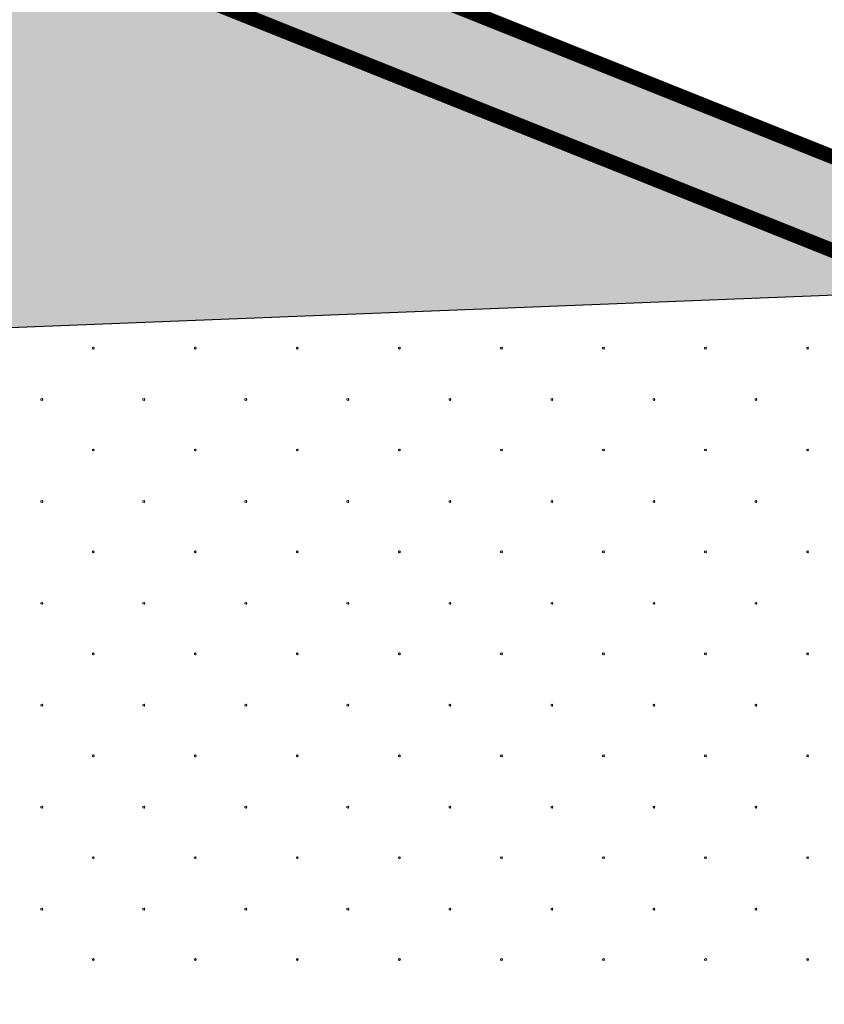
# Model space of a CAD drawing. Header units: millimetres. Extents: x 615418 to 955542, y 450519 to 646666.
# Tile 16 of 84: x 671773 to 677269, y 607485 to 614214. Entities that reach past the tile are written whole.
import ezdxf

# ---------------------------------------------------------------- set-up
doc = ezdxf.new("R2010")
doc.units = ezdxf.units.MM
doc.layers.add('Bound', color=7, linetype='Continuous')
doc.layers.add('Fill', color=7, linetype='Continuous')
doc.layers.add('ИИ_ОФОРМЛЕНИЕ_015', color=7, linetype='Continuous', lineweight=15)
doc.styles.get("Standard").update_dxf_attribs({"font": 'arial.ttf'})
doc.dimstyles.new('ISO-25', dxfattribs={"dimtxt": 2.5, "dimasz": 2.5, "dimexe": 1.25, "dimexo": 0.625, "dimtad": 1, "dimtxsty": 'Standard', "dimcen": 2.5, "dimadec": 0, "dimazin": 0, "dimtfac": 1, "dimtmove": 0, "dimatfit": 3, "dimfxl": 1, "dimarcsym": 0})

# ---------------------------------------------------------------- blocks, each defined once
blk = doc.blocks.new('_ArchTick')
at = {"color": 0, "linetype": 'ByBlock', "const_width": 0.15}
blk.add_lwpolyline([(-0.5, -0.5), (0.5, 0.5)], dxfattribs=at)
blk = doc.blocks.new('*D64')
at = {"color": 0, "lineweight": -2, "ltscale": 200, "transparency": 16777216}
for p, q in [((674629.1, 614668.3), (674629.1, 632947.9)), ((682879.1, 611368.3), (682879.1, 632947.9)), ((674629.1, 632322.9), (682879.1, 632322.9))]:
    blk.add_line(p, q, dxfattribs=at)
at = {"layer": 'Defpoints', "color": 0, "ltscale": 200, "transparency": 16777216}
for p in [(682879.1, 632322.9), (674629.1, 614355.8), (682879.1, 611055.8)]:
    blk.add_point(p, dxfattribs=at)
at = {"color": 0, "lineweight": -2, "ltscale": 200, "transparency": 16777216, "xscale": 1250, "yscale": 1250, "zscale": 1250, "rotation": 180}
blk.add_blockref('_ArchTick', (674629.1, 632322.9), dxfattribs=at)
at = {"color": 0, "lineweight": -2, "ltscale": 200, "transparency": 16777216, "xscale": 1250, "yscale": 1250, "zscale": 1250}
blk.add_blockref('_ArchTick', (682879.1, 632322.9), dxfattribs=at)
at = {"color": 0, "ltscale": 200, "transparency": 16777216, "insert": (678754.1, 633273.6), "char_height": 1250, "attachment_point": 5, "bg_fill": 3, "box_fill_scale": 1.1, "bg_fill_color": 256, "bg_fill_true_color": 13158600, "bg_fill_transparency": 0}
blk.add_mtext('825', dxfattribs=at)
blk = doc.blocks.new('*D67')
at = {"color": 0, "lineweight": -2, "ltscale": 200, "transparency": 16777216}
for p, q in [((656629.1, 628999.2), (656629.1, 638653.4)), ((682879.1, 611368.3), (682879.1, 638653.4)), ((656629.1, 638028.4), (682879.1, 638028.4))]:
    blk.add_line(p, q, dxfattribs=at)
at = {"layer": 'Defpoints', "color": 0, "ltscale": 200, "transparency": 16777216}
for p in [(682879.1, 638028.4), (656629.1, 628686.7), (682879.1, 611055.8)]:
    blk.add_point(p, dxfattribs=at)
at = {"color": 0, "lineweight": -2, "ltscale": 200, "transparency": 16777216, "xscale": 1250, "yscale": 1250, "zscale": 1250, "rotation": 180}
blk.add_blockref('_ArchTick', (656629.1, 638028.4), dxfattribs=at)
at = {"color": 0, "lineweight": -2, "ltscale": 200, "transparency": 16777216, "xscale": 1250, "yscale": 1250, "zscale": 1250}
blk.add_blockref('_ArchTick', (682879.1, 638028.4), dxfattribs=at)
at = {"color": 0, "ltscale": 200, "transparency": 16777216, "insert": (669754.1, 638979.1), "char_height": 1250, "attachment_point": 5, "bg_fill": 3, "box_fill_scale": 1.1, "bg_fill_color": 256, "bg_fill_true_color": 13158600, "bg_fill_transparency": 0}
blk.add_mtext('2625', dxfattribs=at)

msp = doc.modelspace()

# ---------------------------------------------------------------- hatches: boundary and pattern name
at = {"layer": 'Fill'}
h = msp.add_hatch(dxfattribs=at)
h.set_pattern_fill('GR30', color=256, scale=1500, style=0, pattern_type=2)
h.set_pattern_definition([(197.866148, (766950.019, 605597.732), (-1469.25, -489.3829239), [8.8168, -15942.6809]), (197.866148, (767197.519, 605845.232), (-1469.25, -489.3829239), [8.8168, -15942.6809]), (270, (767189.1, 605842.5), (489.75, 3e-14), [8.8168, -480.566]), (270, (766941.6, 605595), (489.75, 3e-14), [8.8168, -480.566]), (342.133852, (766941.694, 605586.242), (13713.0000001, -4404.4463148), [8.817, -15942.6807]), (342.133852, (767189.194, 605833.742), (13713.0000001, -4404.4463148), [8.817, -15942.6807]), (53.95219, (766949.944, 605583.392), (2448.75, 3425.680467), [8.817, -6649.238]), (53.95219, (767197.444, 605830.892), (2448.75, 3425.680467), [8.817, -6649.238]), (126.04781, (767202.694, 605838.092), (-1469.25, 1957.531695), [8.8168, -6649.2382]), (126.04781, (766955.194, 605590.592), (-1469.25, 1957.531695), [8.8168, -6649.2382])])
h.paths.add_polyline_path([(674629.1, 614355.8), (674630.6, 614355.8), (674629.1, 614355.9), (671629.1, 614355.9), (648050.1, 614972.3), (645215.7, 615001.1), (632118.4, 615001.1), (632118.4, 611173.2), (648050.1, 611173.2), (679477.6, 612416.4)])

# ---------------------------------------------------------------- linework, layer by layer
at = {"layer": 'Bound'}
msp.add_lwpolyline([(679477.6, 612416.4), (648050.1, 611173.2), (632118.4, 611173.2)], dxfattribs=at)
at = {"layer": 'Fill', "linetype": 'Continuous', "lineweight": 13}
for p, q in [((676798.7, 612310.4), (676804.3, 612308.6)), ((676804.2, 612308.6), (676805.8, 612310.7)), ((672277.7, 611976.8), (672269.9, 611974.3)), ((672269.9, 611974.2), (672269.9, 611966.1)), ((672270, 611966.1), (672277.8, 611963.6)), ((672282.5, 611970.2), (672277.7, 611976.7)), ((672277.7, 611963.6), (672282.5, 611970.1)), ((672974.6, 611976.8), (672966.8, 611974.3)), ((672966.9, 611974.2), (672966.9, 611966.1)), ((672966.9, 611966.1), (672974.7, 611963.6)), ((672979.4, 611970.2), (672974.6, 611976.7)), ((672974.6, 611963.6), (672979.4, 611970.1)), ((673671.5, 611976.8), (673663.8, 611974.3)), ((673663.8, 611974.2), (673663.8, 611966.1)), ((673663.9, 611966.1), (673671.6, 611963.6)), ((673671.5, 611963.6), (673676.3, 611970.1)), ((673676.3, 611970.2), (673671.6, 611976.7)), ((674368.4, 611976.8), (674360.7, 611974.3)), ((674360.7, 611974.2), (674360.7, 611966.1)), ((674360.8, 611966.1), (674368.5, 611963.6)), ((674368.4, 611963.6), (674373.2, 611970.1)), ((674373.3, 611970.2), (674368.5, 611976.7)), ((675065.4, 611976.8), (675057.6, 611974.3)), ((675057.7, 611974.2), (675057.7, 611966.1)), ((675057.7, 611966.1), (675065.5, 611963.6)), ((675070.2, 611970.2), (675065.4, 611976.7)), ((675065.4, 611963.6), (675070.2, 611970.1)), ((675762.3, 611976.8), (675754.6, 611974.3)), ((675754.6, 611974.2), (675754.6, 611966.1)), ((675754.7, 611966.1), (675762.4, 611963.6)), ((675767.1, 611970.2), (675762.3, 611976.7)), ((675762.3, 611963.6), (675767.1, 611970.1)), ((676459.2, 611976.8), (676451.5, 611974.3)), ((676451.5, 611974.2), (676451.5, 611966.1)), ((676451.6, 611966.1), (676459.3, 611963.6)), ((676459.2, 611963.6), (676464, 611970.1)), ((676464.1, 611970.2), (676459.3, 611976.7)), ((677156.2, 611976.8), (677148.4, 611974.3)), ((677148.5, 611974.2), (677148.5, 611966.1)), ((677148.5, 611966.1), (677156.3, 611963.6)), ((677161, 611970.2), (677156.2, 611976.7)), ((677156.2, 611963.6), (677161, 611970.1)), ((671925.7, 611625.2), (671918, 611622.7)), ((671918, 611622.6), (671918, 611614.5)), ((671930.6, 611618.6), (671925.8, 611625.2)), ((672622.7, 611625.2), (672614.9, 611622.7)), ((672614.9, 611622.6), (672614.9, 611614.5)), ((672627.5, 611618.6), (672622.7, 611625.2)), ((673319.6, 611625.2), (673311.8, 611622.7)), ((673311.9, 611622.6), (673311.9, 611614.5)), ((673324.4, 611618.6), (673319.6, 611625.2)), ((674016.5, 611625.2), (674008.8, 611622.7)), ((674008.8, 611622.6), (674008.8, 611614.5)), ((674021.3, 611618.6), (674016.6, 611625.2)), ((674713.4, 611625.2), (674705.7, 611622.7)), ((674705.7, 611622.6), (674705.7, 611614.5)), ((674718.3, 611618.6), (674713.5, 611625.2)), ((675410.4, 611625.2), (675402.6, 611622.7)), ((675402.7, 611622.6), (675402.7, 611614.5)), ((675415.2, 611618.6), (675410.4, 611625.2)), ((676107.3, 611625.2), (676099.6, 611622.7)), ((676099.6, 611622.6), (676099.6, 611614.5)), ((676112.1, 611618.6), (676107.3, 611625.2)), ((676804.2, 611625.2), (676796.5, 611622.7)), ((676796.5, 611622.6), (676796.5, 611614.5)), ((676809.1, 611618.6), (676804.3, 611625.2)), ((671918.1, 611614.5), (671925.8, 611612)), ((671925.7, 611612), (671930.5, 611618.6)), ((672615, 611614.5), (672622.8, 611612)), ((672622.7, 611612), (672627.5, 611618.6)), ((673311.9, 611614.5), (673319.7, 611612)), ((673319.6, 611612), (673324.4, 611618.6)), ((674008.9, 611614.5), (674016.6, 611612)), ((674016.5, 611612), (674021.3, 611618.6)), ((674705.8, 611614.5), (674713.5, 611612)), ((674713.4, 611612), (674718.2, 611618.6)), ((675402.7, 611614.5), (675410.5, 611612)), ((675410.4, 611612), (675415.2, 611618.6)), ((676099.7, 611614.5), (676107.4, 611612)), ((676107.3, 611612), (676112.1, 611618.6)), ((676796.6, 611614.5), (676804.3, 611612)), ((676804.2, 611612), (676809, 611618.6)), ((672277.7, 611280.2), (672269.9, 611277.7)), ((672269.9, 611277.6), (672269.9, 611269.5)), ((672270, 611269.5), (672277.8, 611267)), ((672282.5, 611273.6), (672277.7, 611280.2)), ((672277.7, 611267), (672282.5, 611273.6)), ((672974.6, 611280.2), (672966.8, 611277.7)), ((672966.9, 611277.6), (672966.9, 611269.5)), ((672966.9, 611269.5), (672974.7, 611267)), ((672979.4, 611273.6), (672974.6, 611280.2)), ((672974.6, 611267), (672979.4, 611273.6)), ((673671.5, 611280.2), (673663.8, 611277.7)), ((673663.8, 611277.6), (673663.8, 611269.5)), ((673663.9, 611269.5), (673671.6, 611267)), ((673671.5, 611267), (673676.3, 611273.6)), ((673676.3, 611273.6), (673671.6, 611280.2)), ((674368.4, 611280.2), (674360.7, 611277.7)), ((674360.7, 611277.6), (674360.7, 611269.5)), ((674360.8, 611269.5), (674368.5, 611267)), ((674368.4, 611267), (674373.2, 611273.6)), ((674373.3, 611273.6), (674368.5, 611280.2)), ((675065.4, 611280.2), (675057.6, 611277.7)), ((675057.7, 611277.6), (675057.7, 611269.5)), ((675057.7, 611269.5), (675065.5, 611267)), ((675070.2, 611273.6), (675065.4, 611280.2)), ((675065.4, 611267), (675070.2, 611273.6)), ((675762.3, 611280.2), (675754.6, 611277.7)), ((675754.6, 611277.6), (675754.6, 611269.5)), ((675754.7, 611269.5), (675762.4, 611267)), ((675767.1, 611273.6), (675762.3, 611280.2)), ((675762.3, 611267), (675767.1, 611273.6)), ((676459.2, 611280.2), (676451.5, 611277.7)), ((676451.5, 611277.6), (676451.5, 611269.5)), ((676451.6, 611269.5), (676459.3, 611267)), ((676459.2, 611267), (676464, 611273.6)), ((676464.1, 611273.6), (676459.3, 611280.2)), ((677156.2, 611280.2), (677148.4, 611277.7)), ((677148.5, 611277.6), (677148.5, 611269.5)), ((677148.5, 611269.5), (677156.3, 611267)), ((677161, 611273.6), (677156.2, 611280.2)), ((677156.2, 611267), (677161, 611273.6)), ((671925.7, 610928.6), (671918, 610926.1)), ((671918, 610926.1), (671918, 610917.9)), ((671918.1, 610917.9), (671925.8, 610915.4)), ((671925.7, 610915.4), (671930.5, 610922)), ((671930.6, 610922), (671925.8, 610928.6)), ((672622.7, 610928.6), (672614.9, 610926.1)), ((672614.9, 610926.1), (672614.9, 610917.9)), ((672615, 610917.9), (672622.8, 610915.4)), ((672627.5, 610922), (672622.7, 610928.6)), ((672622.7, 610915.4), (672627.5, 610922)), ((673319.6, 610928.6), (673311.8, 610926.1)), ((673311.9, 610926.1), (673311.9, 610917.9)), ((673311.9, 610917.9), (673319.7, 610915.4)), ((673324.4, 610922), (673319.6, 610928.6)), ((673319.6, 610915.4), (673324.4, 610922)), ((674016.5, 610928.6), (674008.8, 610926.1)), ((674008.8, 610926.1), (674008.8, 610917.9)), ((674008.9, 610917.9), (674016.6, 610915.4)), ((674016.5, 610915.4), (674021.3, 610922)), ((674021.3, 610922), (674016.6, 610928.6)), ((674713.4, 610928.6), (674705.7, 610926.1)), ((674705.7, 610926.1), (674705.7, 610917.9)), ((674705.8, 610917.9), (674713.5, 610915.4)), ((674713.4, 610915.4), (674718.2, 610922)), ((674718.3, 610922), (674713.5, 610928.6)), ((675410.4, 610928.6), (675402.6, 610926.1)), ((675402.7, 610926.1), (675402.7, 610917.9)), ((675402.7, 610917.9), (675410.5, 610915.4)), ((675415.2, 610922), (675410.4, 610928.6)), ((675410.4, 610915.4), (675415.2, 610922)), ((676107.3, 610928.6), (676099.6, 610926.1)), ((676099.6, 610926.1), (676099.6, 610917.9)), ((676099.7, 610917.9), (676107.4, 610915.4)), ((676112.1, 610922), (676107.3, 610928.6)), ((676107.3, 610915.4), (676112.1, 610922)), ((676804.2, 610928.6), (676796.5, 610926.1)), ((676796.5, 610926.1), (676796.5, 610917.9)), ((676796.6, 610917.9), (676804.3, 610915.4)), ((676804.2, 610915.4), (676809, 610922)), ((676809.1, 610922), (676804.3, 610928.6)), ((672277.7, 610583.6), (672269.9, 610581.1)), ((672269.9, 610581.1), (672269.9, 610572.9)), ((672270, 610572.9), (672277.8, 610570.4)), ((672282.5, 610577), (672277.7, 610583.6)), ((672277.7, 610570.4), (672282.5, 610577)), ((672974.6, 610583.6), (672966.8, 610581.1)), ((672966.9, 610581.1), (672966.9, 610572.9)), ((672966.9, 610572.9), (672974.7, 610570.4)), ((672979.4, 610577), (672974.6, 610583.6)), ((672974.6, 610570.4), (672979.4, 610577)), ((673671.5, 610583.6), (673663.8, 610581.1)), ((673663.8, 610581.1), (673663.8, 610572.9)), ((673663.9, 610572.9), (673671.6, 610570.4)), ((673671.5, 610570.4), (673676.3, 610577)), ((673676.3, 610577), (673671.6, 610583.6)), ((674368.4, 610583.6), (674360.7, 610581.1)), ((674360.7, 610581.1), (674360.7, 610572.9)), ((674360.8, 610572.9), (674368.5, 610570.4)), ((674368.4, 610570.4), (674373.2, 610577)), ((674373.3, 610577), (674368.5, 610583.6)), ((675065.4, 610583.6), (675057.6, 610581.1)), ((675057.7, 610581.1), (675057.7, 610572.9)), ((675057.7, 610572.9), (675065.5, 610570.4)), ((675070.2, 610577), (675065.4, 610583.6)), ((675065.4, 610570.4), (675070.2, 610577)), ((675762.3, 610583.6), (675754.6, 610581.1)), ((675754.6, 610581.1), (675754.6, 610572.9)), ((675754.7, 610572.9), (675762.4, 610570.4)), ((675767.1, 610577), (675762.3, 610583.6)), ((675762.3, 610570.4), (675767.1, 610577)), ((676459.2, 610583.6), (676451.5, 610581.1)), ((676451.5, 610581.1), (676451.5, 610572.9)), ((676451.6, 610572.9), (676459.3, 610570.4)), ((676459.2, 610570.4), (676464, 610577)), ((676464.1, 610577), (676459.3, 610583.6)), ((677156.2, 610583.6), (677148.4, 610581.1)), ((677148.5, 610581.1), (677148.5, 610572.9)), ((677148.5, 610572.9), (677156.3, 610570.4)), ((677161, 610577), (677156.2, 610583.6)), ((677156.2, 610570.4), (677161, 610577)), ((671925.7, 610232), (671918, 610229.5)), ((671918, 610229.5), (671918, 610221.3)), ((671918.1, 610221.3), (671925.8, 610218.8)), ((671925.7, 610218.8), (671930.5, 610225.4)), ((671930.6, 610225.4), (671925.8, 610232)), ((672622.7, 610232), (672614.9, 610229.5)), ((672614.9, 610229.5), (672614.9, 610221.3)), ((672615, 610221.3), (672622.8, 610218.8)), ((672627.5, 610225.4), (672622.7, 610232)), ((672622.7, 610218.8), (672627.5, 610225.4)), ((673319.6, 610232), (673311.8, 610229.5)), ((673311.9, 610229.5), (673311.9, 610221.3)), ((673311.9, 610221.3), (673319.7, 610218.8)), ((673324.4, 610225.4), (673319.6, 610232)), ((673319.6, 610218.8), (673324.4, 610225.4)), ((674016.5, 610232), (674008.8, 610229.5)), ((674008.8, 610229.5), (674008.8, 610221.3)), ((674008.9, 610221.3), (674016.6, 610218.8)), ((674016.5, 610218.8), (674021.3, 610225.4)), ((674021.3, 610225.4), (674016.6, 610232)), ((674713.4, 610232), (674705.7, 610229.5)), ((674705.7, 610229.5), (674705.7, 610221.3)), ((674705.8, 610221.3), (674713.5, 610218.8)), ((674713.4, 610218.8), (674718.2, 610225.4)), ((674718.3, 610225.4), (674713.5, 610232)), ((675410.4, 610232), (675402.6, 610229.5)), ((675402.7, 610229.5), (675402.7, 610221.3)), ((675402.7, 610221.3), (675410.5, 610218.8)), ((675415.2, 610225.4), (675410.4, 610232)), ((675410.4, 610218.8), (675415.2, 610225.4)), ((676107.3, 610232), (676099.6, 610229.5)), ((676099.6, 610229.5), (676099.6, 610221.3)), ((676099.7, 610221.3), (676107.4, 610218.8)), ((676112.1, 610225.4), (676107.3, 610232)), ((676107.3, 610218.8), (676112.1, 610225.4)), ((676804.2, 610232), (676796.5, 610229.5)), ((676796.5, 610229.5), (676796.5, 610221.3)), ((676796.6, 610221.3), (676804.3, 610218.8)), ((676804.2, 610218.8), (676809, 610225.4)), ((676809.1, 610225.4), (676804.3, 610232)), ((672277.7, 609887), (672269.9, 609884.5)), ((672269.9, 609884.5), (672269.9, 609876.3)), ((672270, 609876.3), (672277.8, 609873.8)), ((672282.5, 609880.4), (672277.7, 609887)), ((672277.7, 609873.8), (672282.5, 609880.4)), ((672974.6, 609887), (672966.8, 609884.5)), ((672966.9, 609884.5), (672966.9, 609876.3)), ((672966.9, 609876.3), (672974.7, 609873.8)), ((672979.4, 609880.4), (672974.6, 609887)), ((672974.6, 609873.8), (672979.4, 609880.4)), ((673671.5, 609887), (673663.8, 609884.5)), ((673663.8, 609884.5), (673663.8, 609876.3)), ((673663.9, 609876.3), (673671.6, 609873.8)), ((673671.5, 609873.8), (673676.3, 609880.4)), ((673676.3, 609880.4), (673671.6, 609887)), ((674368.4, 609887), (674360.7, 609884.5)), ((674360.7, 609884.5), (674360.7, 609876.3)), ((674360.8, 609876.3), (674368.5, 609873.8)), ((674368.4, 609873.8), (674373.2, 609880.4)), ((674373.3, 609880.4), (674368.5, 609887)), ((675065.4, 609887), (675057.6, 609884.5)), ((675057.7, 609884.5), (675057.7, 609876.3)), ((675057.7, 609876.3), (675065.5, 609873.8)), ((675070.2, 609880.4), (675065.4, 609887)), ((675065.4, 609873.8), (675070.2, 609880.4)), ((675762.3, 609887), (675754.6, 609884.5)), ((675754.6, 609884.5), (675754.6, 609876.3)), ((675754.7, 609876.3), (675762.4, 609873.8)), ((675767.1, 609880.4), (675762.3, 609887)), ((675762.3, 609873.8), (675767.1, 609880.4)), ((676459.2, 609887), (676451.5, 609884.5)), ((676451.5, 609884.5), (676451.5, 609876.3)), ((676451.6, 609876.3), (676459.3, 609873.8)), ((676459.2, 609873.8), (676464, 609880.4)), ((676464.1, 609880.4), (676459.3, 609887)), ((677156.2, 609887), (677148.4, 609884.5)), ((677148.5, 609884.5), (677148.5, 609876.3)), ((677148.5, 609876.3), (677156.3, 609873.8)), ((677161, 609880.4), (677156.2, 609887)), ((677156.2, 609873.8), (677161, 609880.4)), ((671925.7, 609535.4), (671918, 609532.9)), ((671930.6, 609528.8), (671925.8, 609535.4)), ((672622.7, 609535.4), (672614.9, 609532.9)), ((672627.5, 609528.8), (672622.7, 609535.4)), ((673319.6, 609535.4), (673311.8, 609532.9)), ((673324.4, 609528.8), (673319.6, 609535.4)), ((674016.5, 609535.4), (674008.8, 609532.9)), ((674021.3, 609528.8), (674016.6, 609535.4)), ((674713.4, 609535.4), (674705.7, 609532.9)), ((674718.3, 609528.8), (674713.5, 609535.4)), ((675410.4, 609535.4), (675402.6, 609532.9)), ((675415.2, 609528.8), (675410.4, 609535.4)), ((676107.3, 609535.4), (676099.6, 609532.9)), ((676112.1, 609528.8), (676107.3, 609535.4)), ((676804.2, 609535.4), (676796.5, 609532.9)), ((676809.1, 609528.8), (676804.3, 609535.4)), ((671918, 609532.9), (671918, 609524.7)), ((671918.1, 609524.7), (671925.8, 609522.2)), ((671925.7, 609522.2), (671930.5, 609528.8)), ((672614.9, 609532.9), (672614.9, 609524.7)), ((672615, 609524.7), (672622.8, 609522.2)), ((672622.7, 609522.2), (672627.5, 609528.8)), ((673311.9, 609532.9), (673311.9, 609524.7)), ((673311.9, 609524.7), (673319.7, 609522.2)), ((673319.6, 609522.2), (673324.4, 609528.8)), ((674008.8, 609532.9), (674008.8, 609524.7)), ((674008.9, 609524.7), (674016.6, 609522.2)), ((674016.5, 609522.2), (674021.3, 609528.8)), ((674705.7, 609532.9), (674705.7, 609524.7)), ((674705.8, 609524.7), (674713.5, 609522.2)), ((674713.4, 609522.2), (674718.2, 609528.8)), ((675402.7, 609532.9), (675402.7, 609524.7)), ((675402.7, 609524.7), (675410.5, 609522.2)), ((675410.4, 609522.2), (675415.2, 609528.8)), ((676099.6, 609532.9), (676099.6, 609524.7)), ((676099.7, 609524.7), (676107.4, 609522.2)), ((676107.3, 609522.2), (676112.1, 609528.8)), ((676796.5, 609532.9), (676796.5, 609524.7)), ((676796.6, 609524.7), (676804.3, 609522.2)), ((676804.2, 609522.2), (676809, 609528.8)), ((672277.7, 609190.4), (672269.9, 609187.9)), ((672269.9, 609187.9), (672269.9, 609179.7)), ((672270, 609179.7), (672277.8, 609177.2)), ((672282.5, 609183.8), (672277.7, 609190.4)), ((672277.7, 609177.2), (672282.5, 609183.8)), ((672974.6, 609190.4), (672966.8, 609187.9)), ((672966.9, 609187.9), (672966.9, 609179.7)), ((672966.9, 609179.7), (672974.7, 609177.2)), ((672979.4, 609183.8), (672974.6, 609190.4)), ((672974.6, 609177.2), (672979.4, 609183.8)), ((673671.5, 609190.4), (673663.8, 609187.9)), ((673663.8, 609187.9), (673663.8, 609179.7)), ((673663.9, 609179.7), (673671.6, 609177.2)), ((673671.5, 609177.2), (673676.3, 609183.8)), ((673676.3, 609183.8), (673671.6, 609190.4)), ((674368.4, 609190.4), (674360.7, 609187.9)), ((674360.7, 609187.9), (674360.7, 609179.7)), ((674360.8, 609179.7), (674368.5, 609177.2)), ((674368.4, 609177.2), (674373.2, 609183.8)), ((674373.3, 609183.8), (674368.5, 609190.4)), ((675065.4, 609190.4), (675057.6, 609187.9)), ((675057.7, 609187.9), (675057.7, 609179.7)), ((675057.7, 609179.7), (675065.5, 609177.2)), ((675070.2, 609183.8), (675065.4, 609190.4)), ((675065.4, 609177.2), (675070.2, 609183.8)), ((675762.3, 609190.4), (675754.6, 609187.9)), ((675754.6, 609187.9), (675754.6, 609179.7)), ((675754.7, 609179.7), (675762.4, 609177.2)), ((675767.1, 609183.8), (675762.3, 609190.4)), ((675762.3, 609177.2), (675767.1, 609183.8)), ((676459.2, 609190.4), (676451.5, 609187.9)), ((676451.5, 609187.9), (676451.5, 609179.7)), ((676451.6, 609179.7), (676459.3, 609177.2)), ((676459.2, 609177.2), (676464, 609183.8)), ((676464.1, 609183.8), (676459.3, 609190.4)), ((677156.2, 609190.4), (677148.4, 609187.9)), ((677148.5, 609187.9), (677148.5, 609179.7)), ((677148.5, 609179.7), (677156.3, 609177.2)), ((677161, 609183.8), (677156.2, 609190.4)), ((677156.2, 609177.2), (677161, 609183.8)), ((671925.7, 608838.8), (671918, 608836.3)), ((671918, 608836.3), (671918, 608828.1)), ((671918.1, 608828.2), (671925.8, 608825.7)), ((671925.7, 608825.6), (671930.5, 608832.2)), ((671930.6, 608832.2), (671925.8, 608838.8)), ((672622.7, 608838.8), (672614.9, 608836.3)), ((672614.9, 608836.3), (672614.9, 608828.1)), ((672615, 608828.2), (672622.8, 608825.7)), ((672627.5, 608832.2), (672622.7, 608838.8)), ((672622.7, 608825.6), (672627.5, 608832.2)), ((673319.6, 608838.8), (673311.8, 608836.3)), ((673311.9, 608836.3), (673311.9, 608828.1)), ((673311.9, 608828.2), (673319.7, 608825.7)), ((673324.4, 608832.2), (673319.6, 608838.8)), ((673319.6, 608825.6), (673324.4, 608832.2)), ((674016.5, 608838.8), (674008.8, 608836.3)), ((674008.8, 608836.3), (674008.8, 608828.1)), ((674008.9, 608828.2), (674016.6, 608825.7)), ((674016.5, 608825.6), (674021.3, 608832.2)), ((674021.3, 608832.2), (674016.6, 608838.8)), ((674713.4, 608838.8), (674705.7, 608836.3)), ((674705.7, 608836.3), (674705.7, 608828.1)), ((674705.8, 608828.2), (674713.5, 608825.7)), ((674713.4, 608825.6), (674718.2, 608832.2)), ((674718.3, 608832.2), (674713.5, 608838.8)), ((675410.4, 608838.8), (675402.6, 608836.3)), ((675402.7, 608836.3), (675402.7, 608828.1)), ((675402.7, 608828.2), (675410.5, 608825.7)), ((675415.2, 608832.2), (675410.4, 608838.8)), ((675410.4, 608825.6), (675415.2, 608832.2)), ((676107.3, 608838.8), (676099.6, 608836.3)), ((676099.6, 608836.3), (676099.6, 608828.1)), ((676099.7, 608828.2), (676107.4, 608825.7)), ((676112.1, 608832.2), (676107.3, 608838.8)), ((676107.3, 608825.6), (676112.1, 608832.2)), ((676804.2, 608838.8), (676796.5, 608836.3)), ((676796.5, 608836.3), (676796.5, 608828.1)), ((676796.6, 608828.2), (676804.3, 608825.7)), ((676804.2, 608825.6), (676809, 608832.2)), ((676809.1, 608832.2), (676804.3, 608838.8)), ((672277.7, 608493.8), (672269.9, 608491.3)), ((672269.9, 608491.3), (672269.9, 608483.1)), ((672270, 608483.2), (672277.8, 608480.7)), ((672282.5, 608487.2), (672277.7, 608493.8)), ((672277.7, 608480.6), (672282.5, 608487.2)), ((672974.6, 608493.8), (672966.8, 608491.3)), ((672966.9, 608491.3), (672966.9, 608483.1)), ((672966.9, 608483.2), (672974.7, 608480.7)), ((672979.4, 608487.2), (672974.6, 608493.8)), ((672974.6, 608480.6), (672979.4, 608487.2)), ((673671.5, 608493.8), (673663.8, 608491.3)), ((673663.8, 608491.3), (673663.8, 608483.1)), ((673663.9, 608483.2), (673671.6, 608480.7)), ((673671.5, 608480.6), (673676.3, 608487.2)), ((673676.3, 608487.2), (673671.6, 608493.8)), ((674368.4, 608493.8), (674360.7, 608491.3)), ((674360.7, 608491.3), (674360.7, 608483.1)), ((674360.8, 608483.2), (674368.5, 608480.7)), ((674368.4, 608480.6), (674373.2, 608487.2)), ((674373.3, 608487.2), (674368.5, 608493.8)), ((675065.4, 608493.8), (675057.6, 608491.3)), ((675057.7, 608491.3), (675057.7, 608483.1)), ((675057.7, 608483.2), (675065.5, 608480.7)), ((675070.2, 608487.2), (675065.4, 608493.8)), ((675065.4, 608480.6), (675070.2, 608487.2)), ((675762.3, 608493.8), (675754.6, 608491.3)), ((675754.6, 608491.3), (675754.6, 608483.1)), ((675754.7, 608483.2), (675762.4, 608480.7)), ((675767.1, 608487.2), (675762.3, 608493.8)), ((675762.3, 608480.6), (675767.1, 608487.2)), ((676459.2, 608493.8), (676451.5, 608491.3)), ((676451.5, 608491.3), (676451.5, 608483.1)), ((676451.6, 608483.2), (676459.3, 608480.7)), ((676459.2, 608480.6), (676464, 608487.2)), ((676464.1, 608487.2), (676459.3, 608493.8)), ((677156.2, 608493.8), (677148.4, 608491.3)), ((677148.5, 608491.3), (677148.5, 608483.1)), ((677148.5, 608483.2), (677156.3, 608480.7)), ((677161, 608487.2), (677156.2, 608493.8)), ((677156.2, 608480.6), (677161, 608487.2)), ((671925.7, 608142.2), (671918, 608139.7)), ((671918, 608139.7), (671918, 608131.5)), ((671918.1, 608131.6), (671925.8, 608129.1)), ((671925.7, 608129), (671930.5, 608135.6)), ((671930.6, 608135.6), (671925.8, 608142.2)), ((672622.7, 608142.2), (672614.9, 608139.7)), ((672614.9, 608139.7), (672614.9, 608131.5)), ((672615, 608131.6), (672622.8, 608129.1)), ((672627.5, 608135.6), (672622.7, 608142.2)), ((672622.7, 608129), (672627.5, 608135.6)), ((673319.6, 608142.2), (673311.8, 608139.7)), ((673311.9, 608139.7), (673311.9, 608131.5)), ((673311.9, 608131.6), (673319.7, 608129.1)), ((673324.4, 608135.6), (673319.6, 608142.2)), ((673319.6, 608129), (673324.4, 608135.6)), ((674016.5, 608142.2), (674008.8, 608139.7)), ((674008.8, 608139.7), (674008.8, 608131.5)), ((674008.9, 608131.6), (674016.6, 608129.1)), ((674016.5, 608129), (674021.3, 608135.6)), ((674021.3, 608135.6), (674016.6, 608142.2)), ((674713.4, 608142.2), (674705.7, 608139.7)), ((674705.7, 608139.7), (674705.7, 608131.5)), ((674705.8, 608131.6), (674713.5, 608129.1)), ((674713.4, 608129), (674718.2, 608135.6)), ((674718.3, 608135.6), (674713.5, 608142.2)), ((675410.4, 608142.2), (675402.6, 608139.7)), ((675402.7, 608139.7), (675402.7, 608131.5)), ((675402.7, 608131.6), (675410.5, 608129.1)), ((675415.2, 608135.6), (675410.4, 608142.2)), ((675410.4, 608129), (675415.2, 608135.6)), ((676107.3, 608142.2), (676099.6, 608139.7)), ((676099.6, 608139.7), (676099.6, 608131.5)), ((676099.7, 608131.6), (676107.4, 608129.1)), ((676112.1, 608135.6), (676107.3, 608142.2)), ((676107.3, 608129), (676112.1, 608135.6)), ((676804.2, 608142.2), (676796.5, 608139.7)), ((676796.5, 608139.7), (676796.5, 608131.5)), ((676796.6, 608131.6), (676804.3, 608129.1)), ((676804.2, 608129), (676809, 608135.6)), ((676809.1, 608135.6), (676804.3, 608142.2)), ((672277.7, 607797.2), (672269.9, 607794.7)), ((672269.9, 607794.7), (672269.9, 607786.5)), ((672270, 607786.6), (672277.8, 607784.1)), ((672282.5, 607790.6), (672277.7, 607797.2)), ((672277.7, 607784), (672282.5, 607790.6)), ((672974.6, 607797.2), (672966.8, 607794.7)), ((672966.9, 607794.7), (672966.9, 607786.5)), ((672966.9, 607786.6), (672974.7, 607784.1)), ((672979.4, 607790.6), (672974.6, 607797.2)), ((672974.6, 607784), (672979.4, 607790.6)), ((673671.5, 607797.2), (673663.8, 607794.7)), ((673663.8, 607794.7), (673663.8, 607786.5)), ((673663.9, 607786.6), (673671.6, 607784.1)), ((673671.5, 607784), (673676.3, 607790.6)), ((673676.3, 607790.6), (673671.6, 607797.2)), ((674368.4, 607797.2), (674360.7, 607794.7)), ((674360.7, 607794.7), (674360.7, 607786.5)), ((674360.8, 607786.6), (674368.5, 607784.1)), ((674368.4, 607784), (674373.2, 607790.6)), ((674373.3, 607790.6), (674368.5, 607797.2)), ((675065.4, 607797.2), (675057.6, 607794.7)), ((675057.7, 607794.7), (675057.7, 607786.5)), ((675057.7, 607786.6), (675065.5, 607784.1)), ((675070.2, 607790.6), (675065.4, 607797.2)), ((675065.4, 607784), (675070.2, 607790.6)), ((675762.3, 607797.2), (675754.6, 607794.7)), ((675754.6, 607794.7), (675754.6, 607786.5)), ((675754.7, 607786.6), (675762.4, 607784.1)), ((675767.1, 607790.6), (675762.3, 607797.2)), ((675762.3, 607784), (675767.1, 607790.6)), ((676459.2, 607797.2), (676451.5, 607794.7)), ((676451.5, 607794.7), (676451.5, 607786.5)), ((676451.6, 607786.6), (676459.3, 607784.1)), ((676459.2, 607784), (676464, 607790.6)), ((676464.1, 607790.6), (676459.3, 607797.2)), ((677156.2, 607797.2), (677148.4, 607794.7)), ((677148.5, 607794.7), (677148.5, 607786.5)), ((677148.5, 607786.6), (677156.3, 607784.1)), ((677161, 607790.6), (677156.2, 607797.2)), ((677156.2, 607784), (677161, 607790.6))]:
    msp.add_line(p, q, dxfattribs=at)
at = {"layer": 'ИИ_ОФОРМЛЕНИЕ_015', "color": 42, "lineweight": 25, "const_width": 100}
msp.add_lwpolyline([(647185, 621325.9), (648629.1, 620355.8), (656629.1, 620355.8), (671629.1, 614355.8), (674629.1, 614355.8), (682879.1, 611055.8), (725177, 611055.8), (726877, 610205.8), (728947, 610205.8), (730147, 610805.8), (738467, 610805.8), (748367, 605855.8), (754973.8, 605864.8)], dxfattribs=at)

# ---------------------------------------------------------------- next in the draw order: dimensions: what is measured, and where the dimension line sits
at = {"ltscale": 200}
dim = msp.add_linear_dim(base=(682879.1, 632322.9), p1=(674629.1, 614355.8), p2=(682879.1, 611055.8), dimstyle='ISO-25', override={"dimscale": 500, "dimdec": 0, "dimlfac": 0.1, "dimzin": 0, "dimblk1": 'ArchTick', "dimblk2": 'ArchTick', "dimsah": 1, "dimtmove": 1, "dimtfill": 1}, dxfattribs=at)
dim.commit()
dim.dimension.update_dxf_attribs({"geometry": '*D64', "text_midpoint": (678754.1, 632322.9), "dimtype": 160})

# ---------------------------------------------------------------- next in the draw order: dimensions: what is measured, and where the dimension line sits
dim = msp.add_linear_dim(base=(682879.1, 638028.4), p1=(656629.1, 628686.7), p2=(682879.1, 611055.8), dimstyle='ISO-25', override={"dimscale": 500, "dimdec": 0, "dimlfac": 0.1, "dimzin": 0, "dimblk1": 'ArchTick', "dimblk2": 'ArchTick', "dimsah": 1, "dimtmove": 1, "dimtfill": 1}, dxfattribs=at)
dim.commit()
dim.dimension.update_dxf_attribs({"geometry": '*D67', "text_midpoint": (669754.1, 638979.1)})

# ---------------------------------------------------------------- next in the draw order: linework, layer by layer
at = {"layer": 'ИИ_ОФОРМЛЕНИЕ_015', "color": 42, "lineweight": 25, "const_width": 100}
msp.add_lwpolyline([(645585, 621325.9), (647029.1, 620355.8), (655029.1, 620355.8), (670029.1, 614355.8), (673029.1, 614355.8), (681279.1, 611055.8), (723577, 611055.8), (725277, 610205.8), (727347, 610205.8), (728547, 610805.8), (738467, 610805.8), (748367, 605855.8), (754973.8, 605855.8)], dxfattribs=at)

doc.saveas('drawing.dxf')
